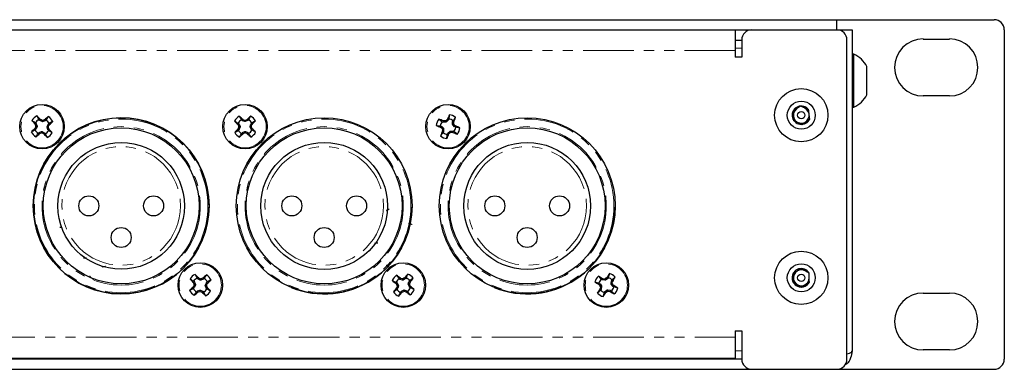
# Paper-space layout '_Back' of a CAD drawing. Header units: millimetres. Extents: x -153 to 329, y 18 to 62.
# Tile 6 of 6: x 206 to 329, y 18 to 62. Entities that reach past the tile are written whole.
import ezdxf

# ---------------------------------------------------------------- set-up
doc = ezdxf.new("R2010")
doc.units = ezdxf.units.MM
doc.linetypes.add('PHANTOM', pattern=[12.7, 6.35, -1.27, 1.27, -1.27, 1.27, -1.27])

psp = doc.layouts.new('_Back')

# ---------------------------------------------------------------- linework, layer by layer
at = {"color": 7, "linetype": 'Continuous', "lineweight": 25}
for p, q in [((-151.84, 61.77), (328.22, 61.77)), ((308.54, 60.5), (308.54, 61.77)), ((-134.06, 60.5), (310.44, 60.5)), ((295.84, 60.5), (295.84, 57.1)), ((310.44, 60.5), (310.44, 20.37)), ((329.49, 60.5), (329.49, 19.35)), ((295.84, 59.21), (296.64, 59.21)), ((296.64, 59.23), (296.64, 57.1)), ((309.81, 19.35), (309.81, 59.23)), ((319.33, 59.35), (322.63, 59.35)), ((296.64, 57.1), (295.84, 57.1)), ((310.67, 57.47), (310.44, 57.47)), ((310.67, 50.82), (310.67, 57.47)), ((312.3, 52.39), (312.3, 55.9)), ((322.63, 52.24), (319.33, 52.24)), ((310.44, 50.82), (310.67, 50.82)), ((208.8, 49.18), (208.71, 49.28)), ((209.11, 49.18), (208.91, 49.28)), ((259.79, 49.29), (259.64, 49.14)), ((259.98, 49.36), (259.93, 49.24)), ((208.32, 48.41), (208.23, 48.21)), ((208.33, 48.1), (208.23, 48.01)), ((208.25, 48.68), (208.33, 48.48)), ((208.27, 48.89), (208.36, 48.79)), ((208.35, 48.13), (208.33, 48.1)), ((208.48, 48.4), (208.35, 48.13)), ((208.36, 48.79), (208.38, 48.76)), ((208.38, 48.76), (208.48, 48.47)), ((208.48, 48.47), (208.48, 48.4)), ((208.83, 49.16), (208.8, 49.18)), ((209.1, 49.03), (208.83, 49.16)), ((209.17, 49.02), (209.1, 49.03)), ((209.46, 49.13), (209.17, 49.02)), ((209.38, 49.25), (209.18, 49.18)), ((209.49, 49.14), (209.46, 49.13)), ((209.58, 49.23), (209.49, 49.14)), ((209.72, 48.34), (209.73, 48.4)), ((209.83, 48.05), (209.72, 48.34)), ((209.73, 48.4), (209.86, 48.68)), ((209.84, 48.02), (209.83, 48.05)), ((209.86, 48.68), (209.88, 48.71)), ((209.88, 48.71), (209.98, 48.8)), ((209.88, 48.4), (209.98, 48.59)), ((209.95, 48.12), (209.88, 48.33)), ((233.64, 48.83), (233.74, 48.74)), ((233.64, 48.63), (233.72, 48.43)), ((233.72, 48.36), (233.64, 48.16)), ((233.75, 48.05), (233.66, 47.95)), ((233.74, 48.74), (233.76, 48.71)), ((233.77, 48.08), (233.75, 48.05)), ((233.76, 48.71), (233.88, 48.43)), ((233.88, 48.36), (233.77, 48.08)), ((233.88, 48.43), (233.88, 48.36)), ((234.15, 49.16), (234.05, 49.25)), ((234.18, 49.14), (234.15, 49.16)), ((234.46, 49.03), (234.18, 49.14)), ((234.46, 49.18), (234.26, 49.26)), ((234.53, 49.03), (234.46, 49.03)), ((234.73, 49.27), (234.53, 49.18)), ((234.81, 49.15), (234.53, 49.03)), ((234.84, 49.17), (234.81, 49.15)), ((234.93, 49.26), (234.84, 49.17)), ((235.13, 48.44), (235.24, 48.73)), ((235.13, 48.38), (235.13, 48.44)), ((235.25, 48.1), (235.13, 48.38)), ((235.24, 48.73), (235.26, 48.76)), ((235.27, 48.07), (235.25, 48.1)), ((235.26, 48.76), (235.35, 48.85)), ((235.36, 47.98), (235.27, 48.07)), ((235.28, 48.45), (235.36, 48.65)), ((235.37, 48.18), (235.28, 48.38)), ((258.95, 48.48), (259.07, 48.43)), ((259.02, 48.29), (259.17, 48.14)), ((259.07, 48.43), (259.1, 48.41)), ((259.1, 48.41), (259.31, 48.2)), ((259.29, 48.97), (259.17, 49.02)), ((259.19, 48.07), (259.2, 47.86)), ((259.33, 48.97), (259.29, 48.97)), ((259.31, 48.2), (259.34, 48.13)), ((259.63, 48.97), (259.33, 48.97)), ((259.34, 48.13), (259.34, 47.83)), ((259.57, 49.11), (259.36, 49.11)), ((259.7, 48.99), (259.63, 48.97)), ((259.91, 49.21), (259.7, 48.99)), ((259.93, 49.24), (259.91, 49.21)), ((260.47, 49.01), (260.52, 49.13)), ((260.47, 48.98), (260.47, 49.01)), ((260.47, 48.67), (260.47, 48.98)), ((260.49, 48.61), (260.47, 48.67)), ((260.71, 48.39), (260.49, 48.61)), ((260.61, 48.73), (260.61, 48.95)), ((260.79, 48.52), (260.64, 48.67)), ((260.74, 48.37), (260.71, 48.39)), ((260.86, 48.32), (260.74, 48.37)), ((208.62, 47.57), (208.72, 47.66)), ((208.72, 47.66), (208.75, 47.68)), ((208.75, 47.68), (209.04, 47.78)), ((208.82, 47.55), (209.03, 47.63)), ((209.04, 47.78), (209.1, 47.78)), ((209.1, 47.78), (209.38, 47.65)), ((209.1, 47.62), (209.29, 47.53)), ((209.38, 47.65), (209.41, 47.63)), ((209.41, 47.63), (209.5, 47.53)), ((209.93, 47.92), (209.84, 48.02)), ((234.08, 47.55), (234.17, 47.64)), ((234.17, 47.64), (234.2, 47.66)), ((234.2, 47.66), (234.48, 47.78)), ((234.28, 47.54), (234.48, 47.62)), ((234.48, 47.78), (234.54, 47.78)), ((234.54, 47.78), (234.83, 47.67)), ((234.55, 47.62), (234.75, 47.54)), ((234.83, 47.67), (234.86, 47.65)), ((234.86, 47.65), (234.95, 47.56)), ((259.33, 47.79), (259.28, 47.67)), ((259.34, 47.83), (259.33, 47.79)), ((259.82, 47.45), (259.87, 47.57)), ((259.87, 47.57), (259.89, 47.6)), ((259.89, 47.6), (260.11, 47.81)), ((260.01, 47.52), (260.17, 47.67)), ((260.11, 47.81), (260.17, 47.84)), ((260.17, 47.84), (260.48, 47.84)), ((260.23, 47.69), (260.45, 47.7)), ((260.48, 47.84), (260.51, 47.83)), ((260.51, 47.83), (260.63, 47.78)), ((228.12, 28.6), (228.03, 28.4)), ((228.05, 28.87), (228.12, 28.67)), ((228.07, 29.08), (228.16, 28.98)), ((228.28, 28.6), (228.15, 28.32)), ((228.16, 28.98), (228.18, 28.95)), ((228.18, 28.95), (228.28, 28.66)), ((228.28, 28.66), (228.28, 28.6)), ((228.59, 29.38), (228.5, 29.47)), ((228.62, 29.36), (228.59, 29.38)), ((228.9, 29.23), (228.62, 29.36)), ((228.9, 29.38), (228.7, 29.47)), ((228.96, 29.22), (228.9, 29.23)), ((229.25, 29.33), (228.96, 29.22)), ((229.17, 29.45), (228.97, 29.38)), ((229.28, 29.35), (229.25, 29.33)), ((229.38, 29.44), (229.28, 29.35)), ((229.52, 28.54), (229.53, 28.61)), ((229.63, 28.26), (229.52, 28.54)), ((229.53, 28.61), (229.66, 28.89)), ((229.66, 28.89), (229.68, 28.92)), ((229.68, 28.92), (229.77, 29)), ((229.68, 28.6), (229.77, 28.8)), ((229.75, 28.33), (229.68, 28.54)), ((253.41, 28.95), (253.51, 28.87)), ((253.42, 28.75), (253.52, 28.55)), ((253.53, 28.49), (253.47, 28.28)), ((253.51, 28.87), (253.53, 28.84)), ((253.53, 28.84), (253.68, 28.57)), ((253.69, 28.5), (253.6, 28.21)), ((253.68, 28.57), (253.69, 28.5)), ((253.88, 29.32), (253.78, 29.41)), ((253.91, 29.31), (253.88, 29.32)), ((254.2, 29.22), (253.91, 29.31)), ((254.19, 29.38), (253.98, 29.44)), ((254.27, 29.23), (254.2, 29.22)), ((254.45, 29.49), (254.25, 29.38)), ((254.54, 29.37), (254.27, 29.23)), ((254.57, 29.4), (254.54, 29.37)), ((254.65, 29.5), (254.57, 29.4)), ((254.92, 28.7), (255.01, 29)), ((254.93, 28.64), (254.92, 28.7)), ((255.07, 28.37), (254.93, 28.64)), ((255.01, 29), (255.02, 29.03)), ((255.02, 29.03), (255.1, 29.13)), ((255.09, 28.34), (255.07, 28.37)), ((255.08, 28.72), (255.14, 28.93)), ((255.18, 28.46), (255.08, 28.65)), ((255.2, 28.26), (255.09, 28.34)), ((278.77, 28.83), (278.88, 28.76)), ((278.81, 28.63), (278.94, 28.46)), ((278.88, 28.76), (278.91, 28.74)), ((278.91, 28.74), (279.09, 28.49)), ((278.95, 28.39), (278.92, 28.18)), ((279.1, 28.43), (279.06, 28.12)), ((279.19, 29.26), (279.08, 29.33)), ((279.09, 28.49), (279.1, 28.43)), ((279.22, 29.25), (279.19, 29.26)), ((279.53, 29.2), (279.22, 29.25)), ((279.49, 29.35), (279.27, 29.39)), ((279.59, 29.22), (279.53, 29.2)), ((279.73, 29.5), (279.56, 29.37)), ((279.84, 29.4), (279.59, 29.22)), ((279.86, 29.42), (279.84, 29.4)), ((279.93, 29.53), (279.86, 29.42)), ((280.3, 28.78), (280.35, 29.08)), ((280.32, 28.71), (280.3, 28.78)), ((280.5, 28.47), (280.32, 28.71)), ((280.35, 29.08), (280.36, 29.11)), ((280.36, 29.11), (280.43, 29.23)), ((280.45, 28.82), (280.49, 29.03)), ((280.6, 28.57), (280.47, 28.75)), ((280.52, 28.44), (280.5, 28.47)), ((280.63, 28.37), (280.52, 28.44)), ((228.13, 28.29), (228.03, 28.2)), ((228.15, 28.32), (228.13, 28.29)), ((228.43, 27.77), (228.53, 27.86)), ((228.53, 27.86), (228.56, 27.88)), ((228.56, 27.88), (228.84, 27.98)), ((228.63, 27.75), (228.84, 27.82)), ((228.84, 27.98), (228.91, 27.98)), ((228.9, 27.82), (229.1, 27.73)), ((228.91, 27.98), (229.19, 27.85)), ((229.19, 27.85), (229.22, 27.83)), ((229.22, 27.83), (229.3, 27.73)), ((229.65, 28.23), (229.63, 28.26)), ((229.74, 28.13), (229.65, 28.23)), ((253.58, 28.18), (253.5, 28.08)), ((253.6, 28.21), (253.58, 28.18)), ((253.96, 27.71), (254.04, 27.81)), ((254.04, 27.81), (254.07, 27.83)), ((254.07, 27.83), (254.33, 27.98)), ((254.16, 27.72), (254.35, 27.82)), ((254.33, 27.98), (254.4, 27.99)), ((254.4, 27.99), (254.7, 27.9)), ((254.42, 27.83), (254.63, 27.77)), ((254.7, 27.9), (254.73, 27.88)), ((254.73, 27.88), (254.83, 27.8)), ((279.04, 28.09), (278.97, 27.98)), ((279.06, 28.12), (279.04, 28.09)), ((279.47, 27.67), (279.54, 27.78)), ((279.54, 27.78), (279.57, 27.81)), ((279.57, 27.81), (279.81, 27.99)), ((279.67, 27.71), (279.85, 27.84)), ((279.81, 27.99), (279.88, 28)), ((279.88, 28), (280.18, 27.96)), ((279.92, 27.85), (280.13, 27.82)), ((280.18, 27.96), (280.21, 27.94)), ((280.21, 27.94), (280.33, 27.87)), ((319.33, 27.6), (322.63, 27.6)), ((295.84, 22.88), (296.64, 22.88)), ((295.84, 22.88), (295.84, 19.48)), ((296.64, 22.88), (296.64, 19.35)), ((322.63, 20.49), (319.33, 20.49)), ((-65.64, 19.37), (296.64, 19.37)), ((-64.84, 19.48), (295.84, 19.48)), ((284.26, 19.48), (284.26, 19.37)), ((289.64, 19.37), (289.64, 19.48)), ((-151.84, 18.08), (328.22, 18.08))]:
    psp.add_line(p, q, dxfattribs=at)
at = {"color": 7, "linetype": 'PHANTOM', "lineweight": 18}
for p, q in [((295.84, 58.21), (296.64, 58.21)), ((295.84, 57.9), (-64.84, 57.9)), ((208.8, 49.18), (208.88, 49.3)), ((208.91, 49.28), (208.83, 49.16)), ((234.15, 49.16), (234.23, 49.28)), ((234.76, 49.29), (234.84, 49.17)), ((259.91, 49.21), (259.79, 49.29)), ((259.81, 49.32), (259.93, 49.24)), ((208.33, 48.1), (208.21, 48.19)), ((208.23, 48.21), (208.35, 48.13)), ((208.24, 48.71), (208.36, 48.79)), ((208.38, 48.76), (208.25, 48.68)), ((208.48, 48.4), (208.32, 48.41)), ((208.33, 48.48), (208.48, 48.47)), ((209.1, 49.03), (209.11, 49.18)), ((209.18, 49.18), (209.17, 49.02)), ((209.46, 49.13), (209.38, 49.25)), ((209.41, 49.27), (209.49, 49.14)), ((209.88, 48.33), (209.72, 48.34)), ((209.73, 48.4), (209.88, 48.4)), ((209.83, 48.05), (209.95, 48.12)), ((209.97, 48.09), (209.84, 48.02)), ((209.98, 48.59), (209.86, 48.68)), ((209.88, 48.71), (210, 48.62)), ((233.62, 48.66), (233.74, 48.74)), ((233.75, 48.05), (233.63, 48.13)), ((233.76, 48.71), (233.64, 48.63)), ((233.64, 48.16), (233.77, 48.08)), ((233.72, 48.43), (233.88, 48.43)), ((233.88, 48.36), (233.72, 48.36)), ((234.26, 49.26), (234.18, 49.14)), ((234.46, 49.03), (234.46, 49.18)), ((234.53, 49.18), (234.53, 49.03)), ((234.81, 49.15), (234.73, 49.27)), ((235.13, 48.44), (235.28, 48.45)), ((235.28, 48.38), (235.13, 48.38)), ((235.36, 48.65), (235.24, 48.73)), ((235.25, 48.1), (235.37, 48.18)), ((235.26, 48.76), (235.38, 48.68)), ((235.39, 48.15), (235.27, 48.07)), ((258.99, 48.31), (259.07, 48.43)), ((259.1, 48.41), (259.02, 48.29)), ((259.17, 48.14), (259.31, 48.2)), ((259.34, 48.13), (259.19, 48.07)), ((259.29, 48.97), (259.32, 49.12)), ((259.36, 49.11), (259.33, 48.97)), ((259.63, 48.97), (259.57, 49.11)), ((259.64, 49.14), (259.7, 48.99)), ((260.47, 49.01), (260.62, 48.98)), ((260.61, 48.95), (260.47, 48.98)), ((260.47, 48.67), (260.61, 48.73)), ((260.64, 48.67), (260.49, 48.61)), ((260.71, 48.39), (260.79, 48.52)), ((260.82, 48.5), (260.74, 48.37)), ((208.79, 47.54), (208.72, 47.66)), ((208.75, 47.68), (208.82, 47.55)), ((209.03, 47.63), (209.04, 47.78)), ((209.1, 47.78), (209.1, 47.62)), ((209.29, 47.53), (209.38, 47.65)), ((209.41, 47.63), (209.32, 47.51)), ((234.25, 47.52), (234.17, 47.64)), ((234.2, 47.66), (234.28, 47.54)), ((234.48, 47.62), (234.48, 47.78)), ((234.54, 47.78), (234.55, 47.62)), ((234.75, 47.54), (234.83, 47.67)), ((234.86, 47.65), (234.78, 47.53)), ((259.33, 47.79), (259.19, 47.82)), ((259.2, 47.86), (259.34, 47.83)), ((260, 47.49), (259.87, 47.57)), ((259.89, 47.6), (260.01, 47.52)), ((260.17, 47.67), (260.11, 47.81)), ((260.17, 47.84), (260.23, 47.69)), ((260.45, 47.7), (260.48, 47.84)), ((260.51, 47.83), (260.48, 47.69)), ((228.13, 28.29), (228.01, 28.38)), ((228.03, 28.9), (228.16, 28.98)), ((228.03, 28.4), (228.15, 28.32)), ((228.18, 28.95), (228.05, 28.87)), ((228.12, 28.67), (228.28, 28.66)), ((228.28, 28.6), (228.12, 28.6)), ((228.59, 29.38), (228.68, 29.49)), ((228.7, 29.47), (228.62, 29.36)), ((228.9, 29.23), (228.9, 29.38)), ((228.97, 29.38), (228.96, 29.22)), ((229.25, 29.33), (229.17, 29.45)), ((229.2, 29.47), (229.28, 29.35)), ((229.68, 28.54), (229.52, 28.54)), ((229.53, 28.61), (229.68, 28.6)), ((229.77, 28.8), (229.66, 28.89)), ((229.68, 28.92), (229.79, 28.83)), ((253.4, 28.77), (253.51, 28.87)), ((253.53, 28.84), (253.42, 28.75)), ((253.52, 28.55), (253.68, 28.57)), ((253.69, 28.5), (253.53, 28.49)), ((253.88, 29.32), (253.95, 29.45)), ((253.98, 29.44), (253.91, 29.31)), ((254.2, 29.22), (254.19, 29.38)), ((254.25, 29.38), (254.27, 29.23)), ((254.54, 29.37), (254.45, 29.49)), ((254.47, 29.51), (254.57, 29.4)), ((254.92, 28.7), (255.08, 28.72)), ((255.08, 28.65), (254.93, 28.64)), ((255.14, 28.93), (255.01, 29)), ((255.02, 29.03), (255.15, 28.96)), ((255.07, 28.37), (255.18, 28.46)), ((255.21, 28.43), (255.09, 28.34)), ((278.78, 28.66), (278.88, 28.76)), ((278.91, 28.74), (278.81, 28.63)), ((278.94, 28.46), (279.09, 28.49)), ((279.1, 28.43), (278.95, 28.39)), ((279.19, 29.26), (279.24, 29.4)), ((279.27, 29.39), (279.22, 29.25)), ((279.53, 29.2), (279.49, 29.35)), ((279.56, 29.37), (279.59, 29.22)), ((279.84, 29.4), (279.73, 29.5)), ((279.76, 29.52), (279.86, 29.42)), ((280.3, 28.78), (280.45, 28.82)), ((280.47, 28.75), (280.32, 28.71)), ((280.49, 29.03), (280.35, 29.08)), ((280.36, 29.11), (280.5, 29.06)), ((280.5, 28.47), (280.6, 28.57)), ((280.62, 28.55), (280.52, 28.44)), ((228.6, 27.73), (228.53, 27.86)), ((228.56, 27.88), (228.63, 27.75)), ((228.84, 27.82), (228.84, 27.98)), ((228.91, 27.98), (228.9, 27.82)), ((229.1, 27.73), (229.19, 27.85)), ((229.22, 27.83), (229.13, 27.71)), ((229.63, 28.26), (229.75, 28.33)), ((229.77, 28.3), (229.65, 28.23)), ((253.58, 28.18), (253.45, 28.25)), ((253.47, 28.28), (253.6, 28.21)), ((254.13, 27.7), (254.04, 27.81)), ((254.07, 27.83), (254.16, 27.72)), ((254.35, 27.82), (254.33, 27.98)), ((254.4, 27.99), (254.42, 27.83)), ((254.63, 27.77), (254.7, 27.9)), ((254.73, 27.88), (254.66, 27.76)), ((279.04, 28.09), (278.91, 28.14)), ((278.92, 28.18), (279.06, 28.12)), ((279.65, 27.69), (279.54, 27.78)), ((279.57, 27.81), (279.67, 27.71)), ((279.85, 27.84), (279.81, 27.99)), ((279.88, 28), (279.92, 27.85)), ((280.13, 27.82), (280.18, 27.96)), ((280.21, 27.94), (280.16, 27.81)), ((-64.84, 22.08), (295.84, 22.08)), ((296.64, 20.37), (295.84, 20.37))]:
    psp.add_line(p, q, dxfattribs=at)
at = {"color": 7, "linetype": 'Continuous', "lineweight": 25}
for centre, radius in [((304.09, 49.83), 3.33), ((209.1, 48.4), 2.78), ((234.5, 48.4), 2.78), ((259.9, 48.4), 2.78), ((304.09, 49.83), 1.75), ((219, 38.5), 11), ((244.4, 38.5), 11), ((269.8, 38.5), 11), ((304.09, 49.83), 0.457), ((219, 38.5), 9.75), ((244.4, 38.5), 9.75), ((269.8, 38.5), 9.75), ((219, 38.5), 7.92), ((244.4, 38.5), 7.93), ((269.8, 38.5), 7.93), ((214.95, 38.5), 1.25), ((223.05, 38.5), 1.25), ((240.35, 38.5), 1.25), ((248.45, 38.5), 1.25), ((265.75, 38.5), 1.25), ((273.85, 38.5), 1.25), ((219, 34.55), 1.25), ((244.4, 34.55), 1.25), ((269.8, 34.55), 1.25), ((304.09, 29.51), 3.33), ((228.9, 28.6), 2.78), ((254.3, 28.6), 2.78), ((279.7, 28.6), 2.78), ((304.09, 29.51), 1.75), ((304.09, 29.51), 0.457)]:
    psp.add_circle(centre, radius, dxfattribs=at)
at = {"color": 7, "linetype": 'PHANTOM', "lineweight": 18}
for centre, radius in [((209.1, 48.4), 2.64), ((234.5, 48.4), 2.64), ((259.9, 48.4), 2.64), ((219, 38.5), 10.85), ((244.4, 38.5), 10.85), ((269.8, 38.5), 10.85), ((219, 38.5), 9.9), ((244.4, 38.5), 9.9), ((269.8, 38.5), 9.9), ((219, 38.5), 7.42), ((244.4, 38.5), 7.42), ((269.8, 38.5), 7.42), ((228.9, 28.6), 2.64), ((254.3, 28.6), 2.64), ((279.7, 28.6), 2.64)]:
    psp.add_circle(centre, radius, dxfattribs=at)
at = {"color": 7, "linetype": 'Continuous', "lineweight": 25}
for centre, radius, start, end in [((328.22, 60.5), 1.27, 360, 90), ((297.91, 59.23), 1.27, 90, 180), ((308.54, 59.23), 1.27, 0, 90), ((319.33, 55.8), 3.56, 90, 270), ((322.63, 55.8), 3.56, 270, 90), ((309.02, 54.15), 3.72, 28.1412, 63.5656), ((309.02, 54.15), 3.72, 296.4344, 331.8588), ((304.09, 49.83), 1.15, 36.8184, 336.8184), ((304.09, 49.83), 0.992, 126.8184, 66.8184), ((209.1, 48.4), 1.49, 115.5988, 148.4262), ((219, 38.5), 11, 0.7457, 359.1929), ((209.1, 48.4), 0.959, 114.1953, 149.8297), ((176.3, 18.96), 44.52, 42.9591, 43.7577), ((238.66, 15.7), 44.52, 130.2673, 131.0659), ((209.1, 48.4), 1.49, 25.5988, 58.4262), ((234.5, 48.4), 1.49, 119.2768, 152.1042), ((203.66, 16.91), 44.52, 46.6371, 47.4358), ((266.1, 17.67), 44.52, 133.9453, 134.744), ((234.5, 48.4), 1.49, 29.2768, 62.1042), ((259.9, 48.4), 1.49, 141.0636, 173.891), ((242.95, 7.72), 44.52, 68.4239, 69.2226), ((300.65, 31.59), 44.52, 155.7321, 156.5308), ((259.9, 48.4), 0.959, 49.6602, 85.2945), ((259.9, 48.4), 1.49, 51.0636, 83.891), ((219.22, 65.36), 44.52, 338.4239, 339.2226), ((238.55, 15.6), 44.52, 132.9591, 133.7577), ((241.8, 77.96), 44.52, 220.2673, 221.0659), ((209.1, 48.4), 0.959, 24.1953, 59.8297), ((176.4, 18.85), 44.52, 40.2673, 41.0659), ((179.66, 81.2), 44.52, 312.9591, 313.7577), ((265.24, 80), 44.52, 223.9453, 224.744), ((265.99, 17.56), 44.52, 136.6371, 137.4358), ((234.5, 48.4), 0.959, 117.8734, 153.5077), ((234.5, 48.4), 0.959, 27.8734, 63.5077), ((203.01, 79.25), 44.52, 316.6371, 317.4358), ((203.77, 16.81), 44.52, 43.9453, 44.744), ((276.72, 89.15), 44.52, 245.7321, 246.5308), ((259.9, 48.4), 0.959, 139.6602, 175.2945), ((259.9, 48.4), 0.959, 319.6602, 355.2945), ((243.09, 7.66), 44.52, 65.7321, 66.5308), ((259.9, 48.4), 1.49, 321.0636, 353.891), ((209.1, 48.4), 1.49, 205.5988, 238.4262), ((209.1, 48.4), 0.959, 204.1953, 239.8297), ((179.55, 81.1), 44.52, 310.2673, 311.0659), ((241.9, 77.85), 44.52, 222.9591, 223.7577), ((209.1, 48.4), 0.959, 294.1953, 329.8297), ((209.1, 48.4), 1.49, 295.5988, 328.4262), ((234.5, 48.4), 1.49, 209.2768, 242.1042), ((234.5, 48.4), 0.959, 207.8734, 243.5077), ((202.91, 79.14), 44.52, 313.9453, 314.744), ((265.35, 79.89), 44.52, 226.6371, 227.4358), ((234.5, 48.4), 0.959, 297.8734, 333.5077), ((234.5, 48.4), 1.49, 299.2768, 332.1042), ((300.59, 31.45), 44.52, 158.4239, 159.2226), ((259.9, 48.4), 1.49, 231.0636, 263.891), ((259.9, 48.4), 0.959, 229.6602, 265.2945), ((219.16, 65.22), 44.52, 335.7321, 336.5308), ((276.86, 89.09), 44.52, 248.4239, 249.2226), ((244.4, 38.5), 11, 248.0136, 359.1929), ((269.8, 38.5), 11, 248.0136, 359.1929), ((228.9, 28.6), 1.49, 116.1562, 148.9836), ((196.39, -1.16), 44.52, 43.5165, 44.3151), ((258.78, -3.81), 44.52, 130.8247, 131.6233), ((228.9, 28.6), 1.49, 26.1562, 58.9836), ((254.3, 28.6), 1.49, 124.6253, 157.4527), ((226.53, -5.62), 44.52, 51.9855, 52.7842), ((288.62, 0.95), 44.52, 139.2937, 140.0924), ((254.3, 28.6), 1.49, 34.6253, 67.4527), ((279.7, 28.6), 1.49, 131.9407, 164.7681), ((256.51, -8.88), 44.52, 59.301, 60.0997), ((317.27, 5.54), 44.52, 146.6092, 147.4078), ((279.7, 28.6), 1.49, 41.9407, 74.7681), ((242.22, 51.79), 44.52, 329.301, 330.0997), ((304.09, 29.51), 1.15, 31.47, 331.47), ((304.09, 29.51), 0.992, 61.47, 1.47), ((258.67, -3.91), 44.52, 133.5165, 134.3151), ((261.31, 58.48), 44.52, 220.8247, 221.6233), ((228.9, 28.6), 0.959, 114.7527, 150.387), ((228.9, 28.6), 0.959, 24.7527, 60.387), ((199.14, 61.11), 44.52, 313.5165, 314.3151), ((281.96, 62.92), 44.52, 229.2937, 230.0924), ((254.3, 28.6), 0.959, 123.2218, 158.8561), ((254.3, 28.6), 0.959, 33.2218, 68.8561), ((220.08, 56.38), 44.52, 321.9855, 322.7842), ((226.64, -5.72), 44.52, 49.2937, 50.0924), ((302.77, 66.17), 44.52, 236.6092, 237.4078), ((279.7, 28.6), 0.959, 130.5373, 166.1716), ((279.7, 28.6), 0.959, 40.5373, 76.1716), ((279.7, 28.6), 0.959, 310.5373, 346.1716), ((256.64, -8.96), 44.52, 56.6092, 57.4078), ((228.9, 28.6), 1.49, 206.1562, 238.9836), ((228.9, 28.6), 0.959, 204.7527, 240.387), ((199.03, 61.01), 44.52, 310.8247, 311.6233), ((261.41, 58.37), 44.52, 223.5165, 224.3151), ((228.9, 28.6), 0.959, 294.7527, 330.387), ((228.9, 28.6), 1.49, 296.1562, 328.9836), ((196.49, -1.27), 44.52, 40.8247, 41.6233), ((288.53, 0.83), 44.52, 141.9855, 142.7842), ((254.3, 28.6), 1.49, 214.6253, 247.4527), ((254.3, 28.6), 0.959, 213.2218, 248.8561), ((219.98, 56.26), 44.52, 319.2937, 320.0924), ((282.08, 62.83), 44.52, 231.9855, 232.7842), ((254.3, 28.6), 0.959, 303.2218, 338.8561), ((254.3, 28.6), 1.49, 304.6253, 337.4527), ((317.19, 5.41), 44.52, 149.301, 150.0997), ((279.7, 28.6), 1.49, 221.9407, 254.7681), ((279.7, 28.6), 0.959, 220.5373, 256.1716), ((242.14, 51.67), 44.52, 326.6092, 327.4078), ((302.89, 66.09), 44.52, 239.301, 240.0997), ((279.7, 28.6), 1.49, 311.9407, 344.7681), ((319.33, 24.05), 3.56, 90, 270), ((322.63, 24.05), 3.56, 270, 90), ((297.91, 19.35), 1.27, 180, 270), ((308.54, 19.35), 1.27, 270, 360), ((328.22, 19.35), 1.27, 270, 360)]:
    psp.add_arc(centre, radius, start, end, dxfattribs=at)
for points, knots in [([(303.96, 50.97), (303.89, 50.91), (303.81, 50.86), (303.66, 50.74), (303.58, 50.68), (303.34, 50.5), (303.18, 50.39), (303.04, 50.28)], [0, 0, 0, 0, 0.25, 0.25, 0.5, 0.5, 1, 1, 1, 1]), ([(305.01, 50.51), (304.93, 50.55), (304.84, 50.59), (304.67, 50.66), (304.58, 50.7), (304.3, 50.82), (304.12, 50.9), (303.96, 50.97)], [0, 0, 0, 0, 0.25, 0.25, 0.5, 0.5, 1, 1, 1, 1]), ([(305.15, 49.38), (305.12, 49.55), (305.1, 49.75), (305.05, 50.15), (305.03, 50.34), (305.01, 50.51)], [0, 0, 0, 0, 0.5, 0.5, 1, 1, 1, 1]), ([(303.18, 49.14), (303.15, 49.32), (303.13, 49.51), (303.08, 49.91), (303.06, 50.1), (303.04, 50.28)], [0, 0, 0, 0, 0.5, 0.5, 1, 1, 1, 1]), ([(304.23, 48.69), (304.3, 48.74), (304.37, 48.8), (304.53, 48.91), (304.61, 48.97), (304.85, 49.15), (305, 49.27), (305.15, 49.38)], [0, 0, 0, 0, 0.25, 0.25, 0.5, 0.5, 1, 1, 1, 1]), ([(208.32, 48.41), (208.33, 48.42), (208.33, 48.43), (208.33, 48.44), (208.33, 48.45), (208.33, 48.46), (208.33, 48.47), (208.33, 48.47), (208.33, 48.47), (208.33, 48.48)], [0, 0, 0, 0, 0.00002970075, 0.00002970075, 0.00002970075, 0.00005940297, 0.00005940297, 0.00005940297, 0.00006914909, 0.00006914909, 0.00006914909, 0.00006914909]), ([(209.11, 49.18), (209.12, 49.18), (209.13, 49.18), (209.14, 49.18), (209.15, 49.18), (209.16, 49.18), (209.17, 49.18), (209.17, 49.18), (209.17, 49.18), (209.18, 49.18)], [0, 0, 0, 0, 0.00002970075, 0.00002970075, 0.00002970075, 0.00005940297, 0.00005940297, 0.00005940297, 0.00006914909, 0.00006914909, 0.00006914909, 0.00006914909]), ([(209.88, 48.4), (209.88, 48.39), (209.88, 48.38), (209.88, 48.37), (209.87, 48.36), (209.88, 48.35), (209.88, 48.34), (209.88, 48.33), (209.88, 48.33), (209.88, 48.33)], [0, 0, 0, 0, 0.00002970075, 0.00002970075, 0.00002970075, 0.00005940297, 0.00005940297, 0.00005940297, 0.00006914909, 0.00006914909, 0.00006914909, 0.00006914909]), ([(233.72, 48.36), (233.73, 48.37), (233.73, 48.38), (233.73, 48.39), (233.73, 48.4), (233.73, 48.41), (233.73, 48.42), (233.72, 48.42), (233.72, 48.42), (233.72, 48.43)], [0, 0, 0, 0, 0.00002970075, 0.00002970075, 0.00002970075, 0.00005940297, 0.00005940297, 0.00005940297, 0.00006914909, 0.00006914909, 0.00006914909, 0.00006914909]), ([(234.46, 49.18), (234.47, 49.18), (234.48, 49.18), (234.49, 49.18), (234.5, 49.18), (234.51, 49.18), (234.52, 49.18), (234.52, 49.18), (234.52, 49.18), (234.53, 49.18)], [0, 0, 0, 0, 0.00002970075, 0.00002970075, 0.00002970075, 0.00005940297, 0.00005940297, 0.00005940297, 0.00006914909, 0.00006914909, 0.00006914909, 0.00006914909]), ([(235.28, 48.45), (235.28, 48.44), (235.28, 48.43), (235.28, 48.42), (235.28, 48.41), (235.28, 48.4), (235.28, 48.39), (235.28, 48.38), (235.28, 48.38), (235.28, 48.38)], [0, 0, 0, 0, 0.00002970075, 0.00002970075, 0.00002970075, 0.00005940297, 0.00005940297, 0.00005940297, 0.00006914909, 0.00006914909, 0.00006914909, 0.00006914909]), ([(259.19, 48.07), (259.19, 48.08), (259.19, 48.09), (259.19, 48.1), (259.19, 48.11), (259.18, 48.12), (259.18, 48.13), (259.17, 48.13), (259.17, 48.13), (259.17, 48.14)], [0, 0, 0, 0, 0.00002970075, 0.00002970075, 0.00002970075, 0.00005940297, 0.00005940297, 0.00005940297, 0.00006914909, 0.00006914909, 0.00006914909, 0.00006914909]), ([(259.57, 49.11), (259.58, 49.11), (259.59, 49.11), (259.6, 49.12), (259.61, 49.12), (259.62, 49.12), (259.63, 49.13), (259.63, 49.13), (259.63, 49.14), (259.64, 49.14)], [0, 0, 0, 0, 0.00002970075, 0.00002970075, 0.00002970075, 0.00005940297, 0.00005940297, 0.00005940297, 0.00006914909, 0.00006914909, 0.00006914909, 0.00006914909]), ([(260.61, 48.73), (260.61, 48.72), (260.61, 48.71), (260.62, 48.7), (260.62, 48.69), (260.62, 48.69), (260.63, 48.68), (260.63, 48.68), (260.63, 48.67), (260.64, 48.67)], [0, 0, 0, 0, 0.00002970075, 0.00002970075, 0.00002970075, 0.00005940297, 0.00005940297, 0.00005940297, 0.00006914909, 0.00006914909, 0.00006914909, 0.00006914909]), ([(303.18, 49.14), (303.26, 49.11), (303.34, 49.07), (303.52, 49), (303.61, 48.96), (303.88, 48.84), (304.06, 48.76), (304.23, 48.69)], [0, 0, 0, 0, 0.25, 0.25, 0.5, 0.5, 1, 1, 1, 1]), ([(209.1, 47.62), (209.09, 47.63), (209.08, 47.63), (209.07, 47.63), (209.06, 47.63), (209.05, 47.63), (209.04, 47.63), (209.03, 47.63), (209.03, 47.63), (209.03, 47.63)], [0, 0, 0, 0, 0.00002970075, 0.00002970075, 0.00002970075, 0.00005940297, 0.00005940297, 0.00005940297, 0.00006914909, 0.00006914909, 0.00006914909, 0.00006914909]), ([(234.55, 47.62), (234.54, 47.63), (234.53, 47.63), (234.52, 47.63), (234.51, 47.63), (234.5, 47.63), (234.49, 47.63), (234.48, 47.62), (234.48, 47.62), (234.48, 47.62)], [0, 0, 0, 0, 0.00002970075, 0.00002970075, 0.00002970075, 0.00005940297, 0.00005940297, 0.00005940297, 0.00006914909, 0.00006914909, 0.00006914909, 0.00006914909]), ([(260.23, 47.69), (260.22, 47.69), (260.21, 47.69), (260.2, 47.69), (260.19, 47.69), (260.18, 47.68), (260.18, 47.68), (260.17, 47.67), (260.17, 47.67), (260.17, 47.67)], [0, 0, 0, 0, 0.00002970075, 0.00002970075, 0.00002970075, 0.00005940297, 0.00005940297, 0.00005940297, 0.00006914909, 0.00006914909, 0.00006914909, 0.00006914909]), ([(252.21, 37.92), (252.22, 37.93), (252.25, 37.97), (252.29, 38.01), (252.35, 38.04), (252.43, 38.07), (252.49, 38.08), (252.52, 38.08)], [0, 0, 0, 0, 0.166111, 0.330988, 0.499447, 0.747417, 1, 1, 1, 1]), ([(251.1, 33.85), (251.07, 33.85), (251, 33.84), (250.9, 33.83), (250.8, 33.82), (250.73, 33.81), (250.69, 33.8), (250.68, 33.79), (250.68, 33.79)], [0, 0, 0, 0, 0.115748, 0.292601, 0.469454, 0.646297, 0.823153, 1, 1, 1, 1]), ([(214.68, 31.97), (214.67, 31.97), (214.63, 31.97), (214.58, 31.97), (214.53, 31.97), (214.47, 31.97), (214.42, 31.97), (214.37, 31.97), (214.33, 31.97), (214.31, 31.97), (214.3, 31.97)], [0, 0, 0, 0, 0.15157, 0.29772, 0.438712, 0.57503, 0.707081, 0.835103, 0.959361, 1, 1, 1, 1]), ([(217.05, 30.92), (217.04, 30.92), (217.04, 30.91), (216.99, 30.9), (216.92, 30.89), (216.82, 30.88), (216.72, 30.87), (216.65, 30.86), (216.62, 30.86)], [0, 0, 0, 0, 0.176847, 0.353703, 0.530546, 0.707399, 0.884252, 1, 1, 1, 1]), ([(304.06, 30.65), (303.99, 30.61), (303.91, 30.56), (303.75, 30.46), (303.66, 30.41), (303.41, 30.25), (303.24, 30.15), (303.09, 30.06)], [0, 0, 0, 0, 0.25, 0.25, 0.5, 0.5, 1, 1, 1, 1]), ([(303.12, 28.91), (303.11, 29.09), (303.11, 29.28), (303.1, 29.68), (303.09, 29.88), (303.09, 30.06)], [0, 0, 0, 0, 0.5, 0.5, 1, 1, 1, 1]), ([(305.07, 30.11), (304.99, 30.15), (304.91, 30.19), (304.74, 30.28), (304.66, 30.33), (304.39, 30.47), (304.22, 30.57), (304.06, 30.65)], [0, 0, 0, 0, 0.25, 0.25, 0.5, 0.5, 1, 1, 1, 1]), ([(305.1, 28.96), (305.09, 29.14), (305.09, 29.33), (305.08, 29.74), (305.07, 29.93), (305.07, 30.11)], [0, 0, 0, 0, 0.5, 0.5, 1, 1, 1, 1]), ([(228.12, 28.6), (228.13, 28.61), (228.13, 28.62), (228.13, 28.63), (228.13, 28.64), (228.13, 28.65), (228.13, 28.66), (228.13, 28.66), (228.13, 28.67), (228.12, 28.67)], [0, 0, 0, 0, 0.00002970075, 0.00002970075, 0.00002970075, 0.00005940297, 0.00005940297, 0.00005940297, 0.00006914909, 0.00006914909, 0.00006914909, 0.00006914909]), ([(228.9, 29.38), (228.91, 29.38), (228.92, 29.38), (228.93, 29.38), (228.94, 29.38), (228.95, 29.38), (228.96, 29.38), (228.96, 29.38), (228.97, 29.38), (228.97, 29.38)], [0, 0, 0, 0, 0.00002970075, 0.00002970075, 0.00002970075, 0.00005940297, 0.00005940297, 0.00005940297, 0.00006914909, 0.00006914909, 0.00006914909, 0.00006914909]), ([(229.68, 28.6), (229.68, 28.59), (229.68, 28.59), (229.68, 28.58), (229.68, 28.57), (229.68, 28.56), (229.68, 28.55), (229.68, 28.54), (229.68, 28.54), (229.68, 28.54)], [0, 0, 0, 0, 0.00002970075, 0.00002970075, 0.00002970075, 0.00005940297, 0.00005940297, 0.00005940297, 0.00006914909, 0.00006914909, 0.00006914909, 0.00006914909]), ([(253.53, 28.49), (253.53, 28.5), (253.53, 28.51), (253.53, 28.52), (253.53, 28.53), (253.53, 28.54), (253.53, 28.55), (253.53, 28.55), (253.52, 28.55), (253.52, 28.55)], [0, 0, 0, 0, 0.00002970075, 0.00002970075, 0.00002970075, 0.00005940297, 0.00005940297, 0.00005940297, 0.00006914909, 0.00006914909, 0.00006914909, 0.00006914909]), ([(254.19, 29.38), (254.2, 29.37), (254.21, 29.37), (254.22, 29.37), (254.23, 29.37), (254.24, 29.38), (254.25, 29.38), (254.25, 29.38), (254.25, 29.38), (254.25, 29.38)], [0, 0, 0, 0, 0.00002970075, 0.00002970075, 0.00002970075, 0.00005940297, 0.00005940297, 0.00005940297, 0.00006914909, 0.00006914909, 0.00006914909, 0.00006914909]), ([(255.08, 28.72), (255.07, 28.71), (255.07, 28.7), (255.07, 28.69), (255.07, 28.68), (255.07, 28.67), (255.08, 28.66), (255.08, 28.66), (255.08, 28.65), (255.08, 28.65)], [0, 0, 0, 0, 0.00002970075, 0.00002970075, 0.00002970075, 0.00005940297, 0.00005940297, 0.00005940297, 0.00006914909, 0.00006914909, 0.00006914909, 0.00006914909]), ([(278.95, 28.39), (278.95, 28.4), (278.95, 28.41), (278.95, 28.42), (278.95, 28.43), (278.95, 28.44), (278.94, 28.45), (278.94, 28.45), (278.94, 28.45), (278.94, 28.46)], [0, 0, 0, 0, 0.00002970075, 0.00002970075, 0.00002970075, 0.00005940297, 0.00005940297, 0.00005940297, 0.00006914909, 0.00006914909, 0.00006914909, 0.00006914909]), ([(279.49, 29.35), (279.5, 29.35), (279.51, 29.35), (279.52, 29.36), (279.53, 29.36), (279.54, 29.36), (279.55, 29.37), (279.55, 29.37), (279.55, 29.37), (279.56, 29.37)], [0, 0, 0, 0, 0.00002970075, 0.00002970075, 0.00002970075, 0.00005940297, 0.00005940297, 0.00005940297, 0.00006914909, 0.00006914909, 0.00006914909, 0.00006914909]), ([(280.45, 28.82), (280.45, 28.81), (280.45, 28.8), (280.45, 28.79), (280.46, 28.78), (280.46, 28.77), (280.46, 28.76), (280.47, 28.76), (280.47, 28.75), (280.47, 28.75)], [0, 0, 0, 0, 0.00002970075, 0.00002970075, 0.00002970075, 0.00005940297, 0.00005940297, 0.00005940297, 0.00006914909, 0.00006914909, 0.00006914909, 0.00006914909]), ([(303.12, 28.91), (303.19, 28.87), (303.27, 28.82), (303.44, 28.73), (303.53, 28.69), (303.79, 28.54), (303.96, 28.45), (304.12, 28.36)], [0, 0, 0, 0, 0.25, 0.25, 0.5, 0.5, 1, 1, 1, 1]), ([(304.12, 28.36), (304.2, 28.41), (304.28, 28.46), (304.44, 28.56), (304.52, 28.61), (304.78, 28.77), (304.95, 28.87), (305.1, 28.96)], [0, 0, 0, 0, 0.25, 0.25, 0.5, 0.5, 1, 1, 1, 1]), ([(228.9, 27.82), (228.89, 27.83), (228.88, 27.83), (228.87, 27.83), (228.86, 27.83), (228.85, 27.83), (228.85, 27.83), (228.84, 27.83), (228.84, 27.83), (228.84, 27.82)], [0, 0, 0, 0, 0.00002970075, 0.00002970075, 0.00002970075, 0.00005940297, 0.00005940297, 0.00005940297, 0.00006914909, 0.00006914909, 0.00006914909, 0.00006914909]), ([(254.42, 27.83), (254.41, 27.83), (254.4, 27.83), (254.39, 27.83), (254.38, 27.83), (254.37, 27.83), (254.36, 27.83), (254.36, 27.83), (254.35, 27.82), (254.35, 27.82)], [0, 0, 0, 0, 0.00002970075, 0.00002970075, 0.00002970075, 0.00005940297, 0.00005940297, 0.00005940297, 0.00006914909, 0.00006914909, 0.00006914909, 0.00006914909]), ([(279.92, 27.85), (279.91, 27.85), (279.9, 27.85), (279.89, 27.85), (279.88, 27.85), (279.87, 27.85), (279.86, 27.84), (279.86, 27.84), (279.85, 27.84), (279.85, 27.84)], [0, 0, 0, 0, 0.00002970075, 0.00002970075, 0.00002970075, 0.00005940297, 0.00005940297, 0.00005940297, 0.00006914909, 0.00006914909, 0.00006914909, 0.00006914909]), ([(310.44, 20.37), (310.41, 20.07), (310.33, 19.48), (309.95, 18.84), (309.61, 18.64), (309.53, 18.59)], [0, 0, 0, 0, 0.429351, 0.858702, 1, 1, 1, 1]), ([(309.81, 20.01), (309.92, 20.05), (310.21, 20.13), (310.41, 20.25), (310.43, 20.34), (310.44, 20.37)], [0, 0, 0, 0, 0.28144, 0.741971, 1, 1, 1, 1])]:
    psp.add_open_spline(points, degree=3, knots=knots, dxfattribs=at)
for points in [[(208.46, 49.75), (208.54, 49.59), (208.63, 49.43), (208.71, 49.28)], [(208.88, 49.3), (208.89, 49.29), (208.9, 49.28), (208.91, 49.28)], [(209.88, 49.67), (209.78, 49.53), (209.68, 49.38), (209.58, 49.23)], [(233.77, 49.7), (233.87, 49.55), (233.96, 49.4), (234.05, 49.25)], [(234.23, 49.28), (234.24, 49.27), (234.25, 49.27), (234.26, 49.26)], [(234.73, 49.27), (234.74, 49.27), (234.75, 49.28), (234.76, 49.29)], [(235.2, 49.72), (235.11, 49.57), (235.02, 49.41), (234.93, 49.26)], [(258.74, 49.34), (258.89, 49.23), (259.03, 49.13), (259.17, 49.02)], [(259.79, 49.29), (259.8, 49.3), (259.81, 49.31), (259.81, 49.32)], [(260.06, 49.89), (260.03, 49.71), (260.01, 49.53), (259.98, 49.36)], [(260.84, 49.56), (260.73, 49.42), (260.63, 49.28), (260.52, 49.13)], [(207.83, 49.18), (207.98, 49.08), (208.13, 48.98), (208.27, 48.89)], [(208.21, 48.19), (208.22, 48.19), (208.22, 48.2), (208.23, 48.21)], [(208.25, 48.68), (208.25, 48.69), (208.24, 48.7), (208.24, 48.71)], [(209.38, 49.25), (209.39, 49.26), (209.4, 49.26), (209.41, 49.27)], [(209.95, 48.12), (209.95, 48.11), (209.96, 48.1), (209.97, 48.09)], [(210.45, 49.05), (210.29, 48.96), (210.13, 48.88), (209.98, 48.8)], [(210, 48.62), (209.99, 48.61), (209.98, 48.6), (209.98, 48.59)], [(233.19, 49.1), (233.34, 49.01), (233.49, 48.92), (233.64, 48.83)], [(233.64, 48.63), (233.63, 48.64), (233.63, 48.65), (233.62, 48.66)], [(233.63, 48.13), (233.63, 48.14), (233.64, 48.15), (233.64, 48.16)], [(235.8, 49.13), (235.65, 49.04), (235.5, 48.95), (235.35, 48.85)], [(235.38, 48.68), (235.37, 48.67), (235.37, 48.66), (235.36, 48.65)], [(235.37, 48.18), (235.37, 48.17), (235.38, 48.16), (235.39, 48.15)], [(258.42, 48.56), (258.6, 48.54), (258.77, 48.51), (258.95, 48.48)], [(259.02, 48.29), (259.01, 48.3), (259, 48.31), (258.99, 48.31)], [(259.32, 49.12), (259.33, 49.11), (259.34, 49.11), (259.36, 49.11)], [(260.62, 48.98), (260.61, 48.97), (260.61, 48.96), (260.61, 48.95)], [(260.79, 48.52), (260.8, 48.51), (260.81, 48.5), (260.82, 48.5)], [(261.39, 48.24), (261.21, 48.27), (261.03, 48.3), (260.86, 48.32)], [(207.76, 47.76), (207.91, 47.84), (208.07, 47.93), (208.23, 48.01)], [(208.32, 47.13), (208.42, 47.28), (208.52, 47.43), (208.62, 47.57)], [(208.82, 47.55), (208.81, 47.55), (208.8, 47.55), (208.79, 47.54)], [(209.32, 47.51), (209.31, 47.52), (209.3, 47.53), (209.29, 47.53)], [(209.75, 47.06), (209.66, 47.22), (209.58, 47.37), (209.5, 47.53)], [(210.37, 47.62), (210.23, 47.72), (210.08, 47.82), (209.93, 47.92)], [(233.2, 47.67), (233.35, 47.77), (233.5, 47.86), (233.66, 47.95)], [(233.81, 47.09), (233.9, 47.24), (233.98, 47.39), (234.08, 47.55)], [(234.28, 47.54), (234.27, 47.53), (234.26, 47.53), (234.25, 47.52)], [(234.78, 47.53), (234.77, 47.53), (234.76, 47.54), (234.75, 47.54)], [(235.23, 47.1), (235.14, 47.25), (235.04, 47.4), (234.95, 47.56)], [(235.82, 47.71), (235.67, 47.8), (235.51, 47.89), (235.36, 47.98)], [(258.97, 47.24), (259.07, 47.39), (259.18, 47.53), (259.28, 47.67)], [(259.19, 47.82), (259.19, 47.83), (259.2, 47.84), (259.2, 47.86)], [(259.74, 46.92), (259.77, 47.1), (259.8, 47.27), (259.82, 47.45)], [(260.01, 47.52), (260.01, 47.51), (260, 47.5), (260, 47.49)], [(260.48, 47.69), (260.47, 47.69), (260.46, 47.7), (260.45, 47.7)], [(261.06, 47.47), (260.92, 47.57), (260.78, 47.68), (260.63, 47.78)], [(211.33, 35.86), (211.39, 35.84), (211.47, 35.81), (211.55, 35.78)], [(228.25, 29.94), (228.33, 29.79), (228.42, 29.63), (228.5, 29.47)], [(229.67, 29.88), (229.57, 29.73), (229.47, 29.58), (229.38, 29.44)], [(253.46, 29.83), (253.56, 29.69), (253.67, 29.55), (253.78, 29.41)], [(254.87, 29.98), (254.8, 29.82), (254.72, 29.66), (254.65, 29.5)], [(278.71, 29.71), (278.83, 29.59), (278.96, 29.46), (279.08, 29.33)], [(280.09, 30.04), (280.04, 29.87), (279.99, 29.7), (279.93, 29.53)], [(280.81, 29.6), (280.68, 29.48), (280.56, 29.35), (280.43, 29.23)], [(227.63, 29.37), (227.77, 29.27), (227.92, 29.18), (228.07, 29.08)], [(228.01, 28.38), (228.02, 28.38), (228.03, 28.39), (228.03, 28.4)], [(228.05, 28.87), (228.05, 28.89), (228.04, 28.9), (228.03, 28.9)], [(228.68, 29.49), (228.68, 29.49), (228.69, 29.48), (228.7, 29.47)], [(229.17, 29.45), (229.19, 29.46), (229.2, 29.46), (229.2, 29.47)], [(230.24, 29.26), (230.09, 29.18), (229.93, 29.09), (229.77, 29)], [(229.79, 28.83), (229.79, 28.82), (229.78, 28.81), (229.77, 28.8)], [(252.93, 29.17), (253.09, 29.1), (253.25, 29.02), (253.41, 28.95)], [(253.42, 28.75), (253.42, 28.76), (253.41, 28.77), (253.4, 28.77)], [(253.95, 29.45), (253.96, 29.44), (253.97, 29.44), (253.98, 29.44)], [(254.45, 29.49), (254.46, 29.49), (254.47, 29.5), (254.47, 29.51)], [(255.53, 29.45), (255.39, 29.34), (255.25, 29.24), (255.1, 29.13)], [(255.15, 28.96), (255.14, 28.95), (255.14, 28.94), (255.14, 28.93)], [(255.18, 28.46), (255.19, 28.45), (255.2, 28.44), (255.21, 28.43)], [(278.26, 28.99), (278.43, 28.94), (278.6, 28.89), (278.77, 28.83)], [(278.81, 28.63), (278.8, 28.64), (278.79, 28.65), (278.78, 28.66)], [(279.24, 29.4), (279.25, 29.39), (279.26, 29.39), (279.27, 29.39)], [(279.73, 29.5), (279.74, 29.5), (279.75, 29.51), (279.76, 29.52)], [(280.5, 29.06), (280.49, 29.05), (280.49, 29.04), (280.49, 29.03)], [(280.6, 28.57), (280.6, 28.56), (280.61, 28.56), (280.62, 28.55)], [(281.14, 28.21), (280.97, 28.27), (280.8, 28.32), (280.63, 28.37)], [(227.56, 27.95), (227.72, 28.03), (227.88, 28.12), (228.03, 28.2)], [(228.13, 27.33), (228.23, 27.47), (228.33, 27.62), (228.43, 27.77)], [(228.63, 27.75), (228.62, 27.75), (228.61, 27.74), (228.6, 27.73)], [(229.13, 27.71), (229.12, 27.72), (229.11, 27.73), (229.1, 27.73)], [(229.56, 27.27), (229.47, 27.42), (229.39, 27.58), (229.3, 27.73)], [(230.18, 27.83), (230.03, 27.93), (229.88, 28.03), (229.74, 28.13)], [(229.75, 28.33), (229.76, 28.32), (229.76, 28.31), (229.77, 28.3)], [(253.08, 27.76), (253.22, 27.86), (253.36, 27.97), (253.5, 28.08)], [(253.45, 28.25), (253.46, 28.26), (253.47, 28.27), (253.47, 28.28)], [(253.73, 27.23), (253.81, 27.39), (253.88, 27.55), (253.96, 27.71)], [(254.16, 27.72), (254.15, 27.72), (254.14, 27.71), (254.13, 27.7)], [(254.66, 27.76), (254.65, 27.76), (254.64, 27.77), (254.63, 27.77)], [(255.15, 27.38), (255.04, 27.52), (254.94, 27.66), (254.83, 27.8)], [(255.68, 28.03), (255.52, 28.11), (255.36, 28.18), (255.2, 28.26)], [(278.59, 27.61), (278.72, 27.73), (278.85, 27.86), (278.97, 27.98)], [(278.91, 28.14), (278.91, 28.15), (278.92, 28.16), (278.92, 28.18)], [(279.31, 27.16), (279.37, 27.33), (279.42, 27.5), (279.47, 27.67)], [(279.67, 27.71), (279.66, 27.7), (279.66, 27.69), (279.65, 27.69)], [(280.16, 27.81), (280.15, 27.81), (280.14, 27.82), (280.13, 27.82)], [(280.7, 27.49), (280.57, 27.62), (280.45, 27.75), (280.33, 27.87)]]:
    psp.add_open_spline(points, degree=3, dxfattribs=at)
at = {"color": 7, "linetype": 'PHANTOM', "lineweight": 18}
psp.add_open_spline([(255.4, 36.16), (255.39, 36.17), (255.37, 36.18), (255.32, 36.21), (255.26, 36.23), (255.19, 36.25), (255.11, 36.27), (255.02, 36.29), (254.96, 36.3), (254.93, 36.31)], degree=3, dxfattribs=at)
for points, knots in [([(252.14, 31.1), (252.24, 31.06), (252.41, 30.98), (252.54, 30.83), (252.6, 30.75)], [0, 0, 0, 0, 0.525702, 1, 1, 1, 1]), ([(215.59, 29.3), (215.5, 29.34), (215.32, 29.43), (215.15, 29.59), (215.1, 29.71), (215.09, 29.74)], [0, 0, 0, 0, 0.443776, 0.871724, 1, 1, 1, 1])]:
    psp.add_open_spline(points, degree=3, knots=knots, dxfattribs=at)

doc.saveas('drawing.dxf')
